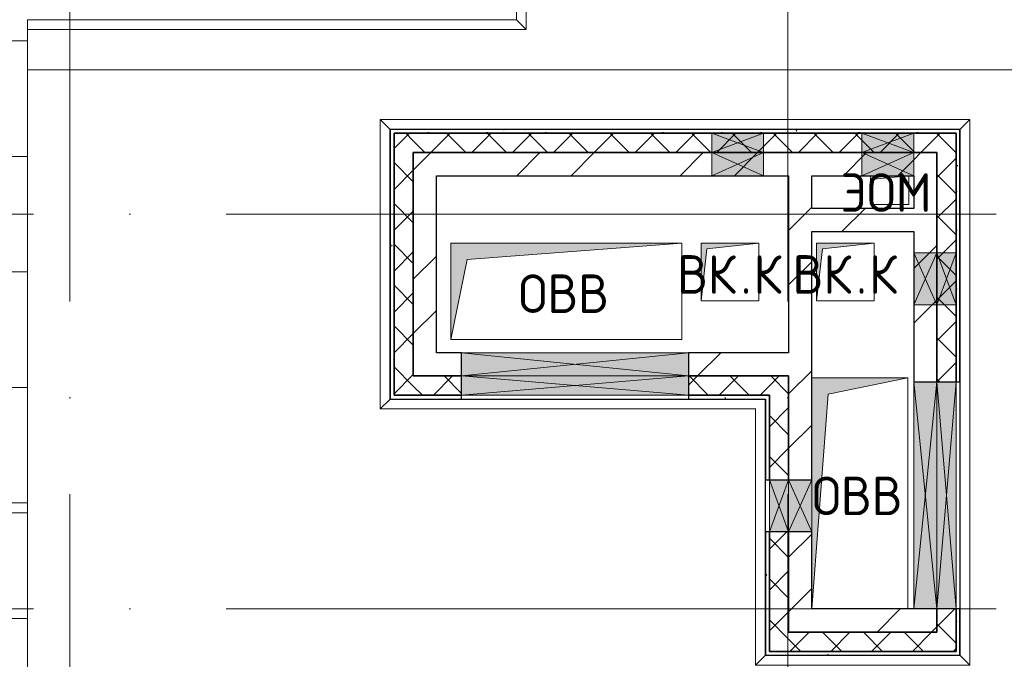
# Model space of a CAD drawing. Header units: millimetres. Extents: x -30540 to 143646, y -11730 to 123410.
# Tile 91 of 114: x 75095 to 80211, y 81389 to 84710. Entities that reach past the tile are written whole.
import ezdxf

# ---------------------------------------------------------------- set-up
doc = ezdxf.new("R2010")
doc.units = ezdxf.units.MM
doc.linetypes.add('ADSK_Линия сетки', pattern=[5000, 4000, -500, 0, -500])
for name, color, linetype, lineweight in [('A-____-NOTE-TEXT', 7, 'Continuous', 18), ('A-GENM-____-OTLN', 7, 'Continuous', 18), ('A-GLAZ-____-MCUT', 7, 'Continuous', 9), ('A-GLAZ-____-OTLN', 7, 'Continuous', 18), ('A-ROOF-____-OTLN', 7, 'Continuous', 18), ('A-ROOF-____-PATT', 7, 'Continuous', 18), ('A-WALL-____-MCUT', 7, 'Continuous', 40), ('A-WALL-____-OTLN', 7, 'Continuous', 18), ('A-WALL-____-PATT', 7, 'Continuous', 40), ('M-EQPM-____-OTLN', 7, 'Continuous', 18), ('S-GRID-____-OTLN', 7, 'Continuous', 9)]:
    doc.layers.add(name, color=color, linetype=linetype, lineweight=lineweight)
doc.styles.add('GOST Common', font='GOST_Common.ttf', dxfattribs={"height": 200})
pattern_1 = [(45, (0, 0), (-424.264, 424.264), []), (45, (0, 282.8), (-424.264, 424.264), [])]
pattern_2 = [(45, (0, 0), (-106.06602, 106.06602), []), (135, (0, 0), (-106.06602, -106.06602), [])]
pattern_3 = [(0, (0, 0), (0, 600), []), (90, (0, 0), (-600, 4e-14), [])]
pattern_4 = [(0, (0, 0), (406.4, 101.6), [6.706, -298.094, 6.706, -298.094, -1625.6]), (0, (0, 0), (406.4, 101.6), [-609.6, 6.706, -602.894, 6.706, -298.094, -711.2]), (0, (0, 0), (406.4, 101.6), [-1524, 6.706, -196.494, 6.706, -501.294]), (120, (152.4, 50.8), (-291.18818, 301.15272), [6.706, -298.094, 6.706, -298.094, -1625.6]), (120, (152.4, 50.8), (-291.18818, 301.15272), [-609.6, 6.706, -602.894, 6.706, -298.094, -711.2]), (120, (152.4, 50.8), (-291.18818, 301.15272), [-1524, 6.706, -196.494, 6.706, -501.294]), (240, (203.2, 254), (-115.21182, -402.75272), [6.706, -298.094, 6.706, -298.094, -1625.6]), (240, (203.2, 254), (-115.21182, -402.75272), [-609.6, 6.706, -602.894, 6.706, -298.094, -711.2]), (240, (203.2, 254), (-115.21182, -402.75272), [-1524, 6.706, -196.494, 6.706, -501.294])]

# ---------------------------------------------------------------- blocks, each defined once
blk = doc.blocks.new('АР_Отверстие прямоугольное - ВК-6798764-Кровля')
at = {"layer": 'A-GLAZ-____-OTLN', "lineweight": 13, "true_color": 0xf9f9f9}
blk.add_hatch(color=7, dxfattribs=at).paths.add_polyline_path([(-465, -60), (715, -60), (715, 60), (-465, 60)])
at = {"layer": 'A-GLAZ-____-MCUT', "color": 254, "lineweight": 15, "true_color": 0xcccccc}
for p, q in [((-465, 60), (-465, -60)), ((715, 60), (715, -60))]:
    blk.add_line(p, q, dxfattribs=at)
at = {"layer": 'A-GLAZ-____-OTLN', "color": 254, "lineweight": 5, "true_color": 0xcccccc}
for p, q in [((715, 60), (-465, -60)), ((-465, 60), (715, -60))]:
    blk.add_line(p, q, dxfattribs=at)
at = {"layer": 'A-GLAZ-____-OTLN', "color": 254, "lineweight": 13, "true_color": 0xcccccc}
for p, q in [((715, 60), (-465, 60)), ((-465, 60), (-465, -60)), ((715, -60), (715, 60)), ((-465, -60), (715, -60))]:
    blk.add_line(p, q, dxfattribs=at)
blk = doc.blocks.new('АР_Отверстие прямоугольное - ВК-6774350-Кровля')
at = {"layer": 'A-GLAZ-____-OTLN', "lineweight": 13, "true_color": 0xf9f9f9}
blk.add_hatch(color=7, dxfattribs=at).paths.add_polyline_path([(-10, -60), (260, -60), (260, 60), (-10, 60)])
at = {"layer": 'A-GLAZ-____-MCUT', "color": 254, "lineweight": 15, "true_color": 0xcccccc}
for p, q in [((-10, 60), (-10, -60)), ((260, 60), (260, -60))]:
    blk.add_line(p, q, dxfattribs=at)
at = {"layer": 'A-GLAZ-____-OTLN', "color": 254, "lineweight": 5, "true_color": 0xcccccc}
for p, q in [((260, 60), (-10, -60)), ((-10, 60), (260, -60))]:
    blk.add_line(p, q, dxfattribs=at)
at = {"layer": 'A-GLAZ-____-OTLN', "color": 254, "lineweight": 13, "true_color": 0xcccccc}
for p, q in [((260, 60), (-10, 60)), ((-10, 60), (-10, -60)), ((260, -60), (260, 60)), ((-10, -60), (260, -60))]:
    blk.add_line(p, q, dxfattribs=at)
blk = doc.blocks.new('АР_Отверстие прямоугольное - ВК-6798965-Кровля')
at = {"layer": 'A-GLAZ-____-OTLN', "lineweight": 13, "true_color": 0xf9f9f9}
blk.add_hatch(color=7, dxfattribs=at).paths.add_polyline_path([(715, -50), (715, 50), (-465, 50), (-465, -50), (170.6, -50)])
at = {"layer": 'A-GLAZ-____-MCUT', "color": 254, "lineweight": 15, "true_color": 0xcccccc}
for p, q in [((-465, 50), (-465, -50)), ((715, 50), (715, -50))]:
    blk.add_line(p, q, dxfattribs=at)
at = {"layer": 'A-GLAZ-____-OTLN', "color": 254, "lineweight": 5, "true_color": 0xcccccc}
for p, q in [((715, 50), (-465, -50)), ((-465, 50), (715, -50))]:
    blk.add_line(p, q, dxfattribs=at)
at = {"layer": 'A-GLAZ-____-OTLN', "color": 254, "lineweight": 13, "true_color": 0xcccccc}
for p, q in [((715, 50), (-465, 50)), ((-465, 50), (-465, -50)), ((715, -50), (715, 50)), ((-465, -50), (715, -50))]:
    blk.add_line(p, q, dxfattribs=at)
blk = doc.blocks.new('АР_Отверстие прямоугольное - ВК-6777139-Кровля')
at = {"layer": 'A-GLAZ-____-OTLN', "lineweight": 13, "true_color": 0xf9f9f9}
blk.add_hatch(color=7, dxfattribs=at).paths.add_polyline_path([(260, 50), (-10, 50), (-10, -50), (260, -50)])
at = {"layer": 'A-GLAZ-____-MCUT', "color": 254, "lineweight": 15, "true_color": 0xcccccc}
for p, q in [((-10, 50), (-10, -50)), ((260, 50), (260, -50))]:
    blk.add_line(p, q, dxfattribs=at)
at = {"layer": 'A-GLAZ-____-OTLN', "color": 254, "lineweight": 5, "true_color": 0xcccccc}
for p, q in [((260, 50), (-10, -50)), ((-10, 50), (260, -50))]:
    blk.add_line(p, q, dxfattribs=at)
at = {"layer": 'A-GLAZ-____-OTLN', "color": 254, "lineweight": 13, "true_color": 0xcccccc}
for p, q in [((260, 50), (-10, 50)), ((-10, 50), (-10, -50)), ((260, -50), (260, 50)), ((-10, -50), (260, -50))]:
    blk.add_line(p, q, dxfattribs=at)
blk = doc.blocks.new('АР_Отверстие прямоугольное - ВК-7933436-Кровля')
at = {"layer": 'A-GLAZ-____-OTLN', "lineweight": 13, "true_color": 0xf9f9f9}
blk.add_hatch(color=7, dxfattribs=at).paths.add_polyline_path([(-10, -60), (260, -60), (260, 60), (-10, 60)])
at = {"layer": 'A-GLAZ-____-MCUT', "color": 254, "lineweight": 15, "true_color": 0xcccccc}
for p, q in [((-10, 60), (-10, -60)), ((260, 60), (260, -60))]:
    blk.add_line(p, q, dxfattribs=at)
at = {"layer": 'A-GLAZ-____-OTLN', "color": 254, "lineweight": 5, "true_color": 0xcccccc}
for p, q in [((260, 60), (-10, -60)), ((-10, 60), (260, -60))]:
    blk.add_line(p, q, dxfattribs=at)
at = {"layer": 'A-GLAZ-____-OTLN', "color": 254, "lineweight": 13, "true_color": 0xcccccc}
for p, q in [((260, 60), (-10, 60)), ((-10, 60), (-10, -60)), ((260, -60), (260, 60)), ((-10, -60), (260, -60))]:
    blk.add_line(p, q, dxfattribs=at)
blk = doc.blocks.new('АР_Отверстие прямоугольное - ВК-7933574-Кровля')
at = {"layer": 'A-GLAZ-____-OTLN', "lineweight": 13, "true_color": 0xf9f9f9}
blk.add_hatch(color=7, dxfattribs=at).paths.add_polyline_path([(260, 50), (-10, 50), (-10, -50), (260, -50)])
at = {"layer": 'A-GLAZ-____-MCUT', "color": 254, "lineweight": 15, "true_color": 0xcccccc}
for p, q in [((-10, 50), (-10, -50)), ((260, 50), (260, -50))]:
    blk.add_line(p, q, dxfattribs=at)
at = {"layer": 'A-GLAZ-____-OTLN', "color": 254, "lineweight": 5, "true_color": 0xcccccc}
for p, q in [((260, 50), (-10, -50)), ((-10, 50), (260, -50))]:
    blk.add_line(p, q, dxfattribs=at)
at = {"layer": 'A-GLAZ-____-OTLN', "color": 254, "lineweight": 13, "true_color": 0xcccccc}
for p, q in [((260, 50), (-10, 50)), ((-10, 50), (-10, -50)), ((260, -50), (260, 50)), ((-10, -50), (260, -50))]:
    blk.add_line(p, q, dxfattribs=at)
blk = doc.blocks.new('АР_Отверстие прямоугольное - ЭОМ-7437771-Кровля')
at = {"layer": 'A-GLAZ-____-OTLN', "lineweight": 13, "true_color": 0xf9f9f9}
blk.add_hatch(color=7, dxfattribs=at).paths.add_polyline_path([(15, 60), (-10, 60), (-10, -60), (260, -60), (260, 60), (197.5, 60)])
at = {"layer": 'A-GLAZ-____-MCUT', "color": 254, "lineweight": 15, "true_color": 0xcccccc}
for p, q in [((-10, 60), (-10, -60)), ((260, 60), (260, -60))]:
    blk.add_line(p, q, dxfattribs=at)
at = {"layer": 'A-GLAZ-____-OTLN', "color": 254, "lineweight": 5, "true_color": 0xcccccc}
for p, q in [((260, 60), (-10, -60)), ((-10, 60), (260, -60))]:
    blk.add_line(p, q, dxfattribs=at)
at = {"layer": 'A-GLAZ-____-OTLN', "color": 254, "lineweight": 13, "true_color": 0xcccccc}
for p, q in [((260, 60), (-10, 60)), ((-10, 60), (-10, -60)), ((260, -60), (260, 60)), ((-10, -60), (260, -60))]:
    blk.add_line(p, q, dxfattribs=at)
blk = doc.blocks.new('АР_Отверстие прямоугольное - ЭОМ-7437680-Кровля')
at = {"layer": 'A-GLAZ-____-OTLN', "lineweight": 13, "true_color": 0xf9f9f9}
blk.add_hatch(color=7, dxfattribs=at).paths.add_polyline_path([(260, 50), (-10, 50), (-10, -50), (260, -50)])
at = {"layer": 'A-GLAZ-____-MCUT', "color": 254, "lineweight": 15, "true_color": 0xcccccc}
for p, q in [((-10, 50), (-10, -50)), ((260, 50), (260, -50))]:
    blk.add_line(p, q, dxfattribs=at)
at = {"layer": 'A-GLAZ-____-OTLN', "color": 254, "lineweight": 5, "true_color": 0xcccccc}
for p, q in [((260, 50), (-10, -50)), ((-10, 50), (260, -50))]:
    blk.add_line(p, q, dxfattribs=at)
at = {"layer": 'A-GLAZ-____-OTLN', "color": 254, "lineweight": 13, "true_color": 0xcccccc}
for p, q in [((260, 50), (-10, 50)), ((-10, 50), (-10, -50)), ((260, -50), (260, 50)), ((-10, -50), (260, -50))]:
    blk.add_line(p, q, dxfattribs=at)
blk = doc.blocks.new('_GM_Dt-St-D_Фартук гнутый из оцинкованной стали_Пристенный_Тип 1__c-верхняя кромка с отгибом_ - ФС-1_3_50х70У100-1_5_t__RAL7016-7873529-Кровля')
at = {"layer": 'A-GENM-____-OTLN', "color": 254, "lineweight": 13, "true_color": 0xcccccc}
for p, q in [((0, 0), (1951.5, 0)), ((50, 50), (2001.5, 50)), ((2001.5, 50), (1951.5, 0)), ((1951.5, -1.5), (1951.5, 0))]:
    blk.add_line(p, q, dxfattribs=at)
blk = doc.blocks.new('_GM_Dt-St-D_Фартук гнутый из оцинкованной стали_Пристенный_Тип 1__c-верхняя кромка с отгибом_ - ФС-1_3_50х70У100-1_5_t__RAL7016-7562068-Кровля')
at = {"layer": 'A-GENM-____-OTLN', "color": 254, "lineweight": 13, "true_color": 0xcccccc}
for p, q in [((50, 1.5), (50, 0)), ((3013, 0), (50, 0)), ((3013, 0), (3013, 1.5)), ((3013, 0), (3063, -50)), ((0, -50), (50, 0)), ((3063, -50), (0, -50))]:
    blk.add_line(p, q, dxfattribs=at)
blk = doc.blocks.new('_GM_Dt-St-D_Фартук гнутый из оцинкованной стали_Пристенный_Тип 1__c-верхняя кромка с отгибом_ - ФС-1_3_50х70У100-1_5_t__RAL7016-7555905-Кровля')
at = {"layer": 'A-GENM-____-OTLN', "color": 254, "lineweight": 13, "true_color": 0xcccccc}
for p, q in [((50, 1.5), (50, 0)), ((1453, 0), (50, 0)), ((1453, 0), (1453, 1.5)), ((1453, 0), (1503, -50)), ((0, -50), (50, 0)), ((1503, -50), (0, -50))]:
    blk.add_line(p, q, dxfattribs=at)
blk = doc.blocks.new('_GM_Dt-St-D_Фартук гнутый из оцинкованной стали_Пристенный_Тип 1__c-верхняя кромка с отгибом_ - ФС-1_3_50х70У100-1_5_t__RAL7016-7873531-Кровля')
at = {"layer": 'A-GENM-____-OTLN', "color": 254, "lineweight": 13, "true_color": 0xcccccc}
for p, q in [((0, 50), (2833, 50)), ((50, 0), (0, 50)), ((50, 0), (2783, 0)), ((50, 0), (50, -1.5)), ((2833, 50), (2783, 0)), ((2783, -1.5), (2783, 0))]:
    blk.add_line(p, q, dxfattribs=at)
blk = doc.blocks.new('_GM_Dt-St-D_Фартук гнутый из оцинкованной стали_Пристенный_Тип 1__c-верхняя кромка с отгибом_ - ФС-1_3_50х70У100-1_5_t__RAL7016-7548135-Кровля')
at = {"layer": 'A-GENM-____-OTLN', "color": 254, "lineweight": 13, "true_color": 0xcccccc}
for p, q in [((0, 50), (1113, 50)), ((50, 0), (0, 50)), ((50, 0), (1063, 0)), ((50, 0), (50, -1.5)), ((1113, 50), (1063, 0)), ((1063, -1.5), (1063, 0))]:
    blk.add_line(p, q, dxfattribs=at)
blk = doc.blocks.new('_GM_Dt-St-D_Фартук гнутый из оцинкованной стали_Пристенный_Тип 1__c-верхняя кромка с отгибом_ - ФС-1_3_50х70У100-1_5_t__RAL7016-7873530-Кровля')
at = {"layer": 'A-GENM-____-OTLN', "color": 254, "lineweight": 13, "true_color": 0xcccccc}
for p, q in [((1331.5, 0), (0, 0)), ((1331.5, 0), (1331.5, 1.5)), ((1381.5, -50), (50, -50)), ((1331.5, 0), (1381.5, -50))]:
    blk.add_line(p, q, dxfattribs=at)
blk = doc.blocks.new('_GM_Dt-St-D_Фартук гнутый из оцинкованной стали_Пристенный_Тип 1__c-верхняя кромка с отгибом_ - ФС-1_3_50х70У100-1_5_t__RAL7016-7687338-Кровля')
at = {"layer": 'A-GENM-____-OTLN', "color": 254, "lineweight": 13, "true_color": 0xcccccc}
for p, q in [((0, 50), (3593, 50)), ((50, 0), (0, 50)), ((50, 0), (3543, 0)), ((50, 0), (50, -1.5)), ((3593, 50), (3543, 0)), ((3543, -1.5), (3543, 0)), ((1081.5, -1.5), (3171.5, -1.5))]:
    blk.add_line(p, q, dxfattribs=at)
blk = doc.blocks.new('_GM_Dt-St-D_Фартук гнутый из оцинкованной стали_Пристенный_Тип 1__c-верхняя кромка с отгибом_ - ФС-1_3_50х70У100-1_5_t__RAL7016-7979912-Кровля')
at = {"layer": 'A-GENM-____-OTLN', "color": 254, "lineweight": 13, "true_color": 0xcccccc}
for p, q in [((0, 50), (2591.5, 50)), ((50, 0), (0, 50)), ((50, 0), (2591.5, 0)), ((50, 0), (50, -1.5)), ((2591.5, 50), (2591.5, 0)), ((2591.5, -1.5), (2591.5, 0))]:
    blk.add_line(p, q, dxfattribs=at)
blk = doc.blocks.new('АР_Канал вертикальный прямоугольный - ВК_К-7427197-Кровля')
at = {"layer": 'M-EQPM-____-OTLN', "lineweight": 13, "true_color": 0xe2e2e2}
blk.add_hatch(color=254, dxfattribs=at).paths.add_polyline_path([(-150, -150), (-120, 120), (150, 150), (-150, 150)])
at = {"layer": 'M-EQPM-____-OTLN', "color": 253, "lineweight": 13, "true_color": 0xaaaaaa}
for p, q in [((150, 150), (-150, 150)), ((-150, 150), (-150, -150)), ((150, 150), (-150, 150)), ((-150, 150), (-150, -150)), ((-150, -150), (-150, 150)), ((-150, 150), (150, 150)), ((-150, -150), (-120, 120)), ((-150, -150), (-120, 120)), ((-120, 120), (150, 150)), ((-120, 120), (150, 150)), ((150, -150), (150, 150)), ((150, 150), (150, -150)), ((-150, -150), (150, -150)), ((150, -150), (-150, -150))]:
    blk.add_line(p, q, dxfattribs=at)
blk = doc.blocks.new('АР_Канал вертикальный прямоугольный - ОВВ-7378004-Кровля')
at = {"layer": 'M-EQPM-____-OTLN', "lineweight": 13, "true_color": 0xe2e2e2}
blk.add_hatch(color=254, dxfattribs=at).paths.add_polyline_path([(-250, -600), (-165, 515), (250, 600), (-250, 600), (-250, 64.9)])
at = {"layer": 'M-EQPM-____-OTLN', "color": 253, "lineweight": 13, "true_color": 0xaaaaaa}
for p, q in [((250, 600), (-250, 600)), ((-250, 600), (-250, -600)), ((250, 600), (-250, 600)), ((-250, 600), (-250, -600)), ((-250, -600), (-250, 600)), ((-250, 600), (250, 600)), ((-165, 515), (250, 600)), ((-165, 515), (250, 600)), ((250, -600), (250, 600)), ((250, 600), (250, -600)), ((-250, -600), (-165, 515)), ((-250, -600), (-165, 515)), ((-250, -600), (250, -600)), ((250, -600), (-250, -600))]:
    blk.add_line(p, q, dxfattribs=at)
blk = doc.blocks.new('АР_Канал вертикальный прямоугольный - ОВВ-7378003-Кровля')
at = {"layer": 'M-EQPM-____-OTLN', "lineweight": 13, "true_color": 0xe2e2e2}
blk.add_hatch(color=254, dxfattribs=at).paths.add_polyline_path([(-600, -250), (-515, 165), (600, 250), (-600, 250), (-600, 83.4)])
at = {"layer": 'M-EQPM-____-OTLN', "color": 253, "lineweight": 13, "true_color": 0xaaaaaa}
for p, q in [((600, 250), (-600, 250)), ((-600, 250), (-600, -250)), ((600, 250), (-600, 250)), ((-600, 250), (-600, -250)), ((-600, -250), (-600, 250)), ((-600, 250), (600, 250)), ((-515, 165), (600, 250)), ((-515, 165), (600, 250)), ((600, -250), (600, 250)), ((600, 250), (600, -250)), ((-600, -250), (-515, 165)), ((-600, -250), (-515, 165)), ((-600, -250), (600, -250)), ((600, -250), (-600, -250))]:
    blk.add_line(p, q, dxfattribs=at)
blk = doc.blocks.new('АР_Канал вертикальный прямоугольный - ЭОМ-7372259-Кровля')
at = {"layer": 'M-EQPM-____-OTLN', "lineweight": 13, "true_color": 0xe2e2e2}
blk.add_hatch(color=254, dxfattribs=at).paths.add_polyline_path([(-100, -75), (-82.5, 57.5), (100, 75), (-100, 75), (-100, -64.5)])
at = {"layer": 'M-EQPM-____-OTLN', "color": 253, "lineweight": 13, "true_color": 0xaaaaaa}
for p, q in [((100, 75), (-100, 75)), ((-100, 75), (-100, -75)), ((100, 75), (-100, 75)), ((-100, 75), (-100, -75)), ((-100, -75), (-100, 75)), ((-100, 75), (100, 75)), ((-100, -75), (-82.5, 57.5)), ((-100, -75), (-82.5, 57.5)), ((-82.5, 57.5), (100, 75)), ((-82.5, 57.5), (100, 75)), ((100, -75), (100, 75)), ((100, 75), (100, -75)), ((-100, -75), (100, -75)), ((100, -75), (-100, -75))]:
    blk.add_line(p, q, dxfattribs=at)
blk = doc.blocks.new('Наметкина 10_РД_АР_К3_отсоединено_rvt-1-Кровля')
at = {"layer": 'A-ROOF-____-PATT', "lineweight": 5, "true_color": 0xe4e4e4}
h = blk.add_hatch(dxfattribs=at)
h.set_pattern_fill('FP_14', color=254, style=0, pattern_type=2)
h.set_pattern_definition(pattern_3)
h.paths.add_polyline_path([(85101.5, 76250), (85101.5, 85261), (88675.3, 85261), (88675.3, 89725), (95725.3, 89725), (95725.3, 86171.5), (95751.8, 86171.5), (95751.8, 81328.5), (95725.3, 81328.5), (95725.3, 81020), (93155.3, 81020), (93155.3, 77690), (94055.3, 77690), (94055.3, 80120), (96625.3, 80120), (96625.3, 85950), (99800.3, 85950), (99800.3, 88410), (103091.7, 88410), (103091.7, 81075), (102046.4, 81075), (102045.3, 81075), (100100.3, 81075), (100100.3, 80175), (108900.3, 80175), (108900.3, 81422), (113980.3, 81422), (113980.3, 78900), (125861.4, 78900), (125861.4, 89310), (109999.3, 89310), (109999.3, 92647.9), (103091.7, 92647.9), (103091.7, 89310), (96676.3, 89310), (96676.3, 90625), (75676.8, 90625), (75676.8, 89725), (87775.3, 89725), (87775.3, 86161), (84201.5, 86161), (84201.5, 81350), (82201.5, 81350), (82201.5, 80390), (75135.3, 80390), (75135.3, 82150), (66605.3, 82150), (66605.3, 85800), (69728.8, 85800), (69728.8, 86800), (65705.3, 86800), (65705.3, 85850), (65735.3, 85850), (65705.3, 85846.7), (65705.3, 83050), (65735.3, 83050), (65705.3, 83046.7), (65705.3, 81250), (73695.3, 81250), (73695.3, 79490), (82201.5, 79490), (82201.5, 78250), (84331.5, 78250), (84331.5, 76250), (84989.6, 76250)])
h.paths.add_polyline_path([(114880.3, 79800), (114880.3, 82322), (108000.3, 82322), (108000.3, 81075), (104005.3, 81075), (104005.3, 91747.9), (109099.3, 91747.9), (109099.3, 85625.1), (114880.3, 85625.1), (114880.3, 88410), (124961.4, 88410), (124961.4, 85826.5), (125006.8, 85826.5), (125006.8, 83673.5), (124961.4, 83673.5), (124961.4, 79800), (117687.1, 79800)])
h.paths.add_polyline_path([(97705.3, 86000), (97705.3, 86300), (98005.3, 86300), (97735.3, 86270)])
h.paths.add_polyline_path([(113980.3, 86525.1), (109999.3, 86525.1), (109999.3, 88410), (113980.3, 88410), (113980.3, 87374.7)])
h = blk.add_hatch(dxfattribs=at)
h.set_pattern_fill('FP_14', color=254, style=0, pattern_type=2)
h.set_pattern_definition(pattern_3)
h.paths.add_polyline_path([(75135.3, 82150), (75135.3, 85300), (73825.3, 85300), (73825.3, 82150)])
at = {"layer": 'A-WALL-____-PATT', "lineweight": 5, "true_color": 0xcccccc}
h = blk.add_hatch(dxfattribs=at)
h.set_pattern_fill('FP_16', color=254, style=0, pattern_type=2)
h.set_pattern_definition(pattern_4)
h.paths.add_polyline_path([(79980.3, 84120), (79980.3, 84140), (77020.3, 84140), (77020.3, 84120), (79960.3, 84120)])
h = blk.add_hatch(dxfattribs=at)
h.set_pattern_fill('FP_16', color=254, style=0, pattern_type=2)
h.set_pattern_definition(pattern_4)
h.paths.add_polyline_path([(77040.3, 82760), (77040.3, 84120), (77020.3, 84120), (77020.3, 82760)])
h = blk.add_hatch(dxfattribs=at)
h.set_pattern_fill('FP_13', color=254, style=0, pattern_type=2)
h.set_pattern_definition(pattern_2)
h.paths.add_polyline_path([(77040.3, 82760), (77140.3, 82760), (77140.3, 84120), (77040.3, 84120), (77040.3, 83037.7)])
h = blk.add_hatch(dxfattribs=at)
h.set_pattern_fill('FP_13', color=254, style=0, pattern_type=2)
h.set_pattern_definition(pattern_2)
h.paths.add_polyline_path([(79960.3, 84020), (79960.3, 84120), (77140.3, 84120), (77140.3, 84020), (79880.6, 84020)])
h = blk.add_hatch(dxfattribs=at)
h.set_pattern_fill('FP_16', color=254, style=0, pattern_type=2)
h.set_pattern_definition(pattern_4)
h.paths.add_polyline_path([(79960.3, 81410), (79980.3, 81410), (79980.3, 81650), (79960.3, 81650), (79960.3, 81430)])
h.paths.add_polyline_path([(79980.3, 82830), (79980.3, 84120), (79960.3, 84120), (79960.3, 82830)])
h = blk.add_hatch(dxfattribs=at)
h.set_pattern_fill('FP_12', color=254, style=0, pattern_type=2)
h.set_pattern_definition(pattern_1)
h.paths.add_polyline_path([(77140.3, 82980), (77260.3, 82980), (77260.3, 84020), (77140.3, 84020), (77140.3, 83037.7)])
h = blk.add_hatch(dxfattribs=at)
h.set_pattern_fill('FP_12', color=254, style=0, pattern_type=2)
h.set_pattern_definition(pattern_1)
h.paths.add_polyline_path([(79715.3, 83900), (79740.3, 83900), (79740.3, 84020), (77260.3, 84020), (77260.3, 83900), (79532.8, 83900)])
h = blk.add_hatch(dxfattribs=at)
h.set_pattern_fill('FP_12', color=254, style=0, pattern_type=2)
h.set_pattern_definition(pattern_1)
h.paths.add_polyline_path([(79740.3, 82830), (79860.3, 82830), (79860.3, 84020), (79740.3, 84020), (79740.3, 83037.7)])
h = blk.add_hatch(dxfattribs=at)
h.set_pattern_fill('FP_13', color=254, style=0, pattern_type=2)
h.set_pattern_definition(pattern_2)
h.paths.add_polyline_path([(79960.3, 81530), (79960.3, 81650), (79860.3, 81650), (79860.3, 81530)])
h.paths.add_polyline_path([(79880.6, 82830), (79960.3, 82830), (79960.3, 84020), (79860.3, 84020), (79860.3, 82830)])
h = blk.add_hatch(dxfattribs=at)
h.set_pattern_fill('FP_12', color=254, style=0, pattern_type=2)
h.set_pattern_definition(pattern_1)
h.paths.add_polyline_path([(79210.3, 81650), (79210.3, 82050), (79090.3, 82050), (79090.3, 81650)])
h.paths.add_polyline_path([(79090.3, 82320), (79210.3, 82320), (79210.3, 83900), (79090.3, 83900), (79090.3, 82765)])
h = blk.add_hatch(dxfattribs=at)
h.set_pattern_fill('FP_12', color=254, style=0, pattern_type=2)
h.set_pattern_definition(pattern_1)
h.paths.add_polyline_path([(79740.3, 83610), (79740.3, 83730), (79210.3, 83730), (79210.3, 83610)])
h = blk.add_hatch(dxfattribs=at)
h.set_pattern_fill('FP_12', color=254, style=0, pattern_type=2)
h.set_pattern_definition(pattern_1)
h.paths.add_polyline_path([(79090.3, 82860), (79090.3, 82980), (78570.3, 82980), (78570.3, 82860), (78858.8, 82860)])
h.paths.add_polyline_path([(77140.3, 82860), (77390.3, 82860), (77390.3, 82980), (77140.3, 82980)])
h = blk.add_hatch(dxfattribs=at)
h.set_pattern_fill('FP_13', color=254, style=0, pattern_type=2)
h.set_pattern_definition(pattern_2)
h.paths.add_polyline_path([(78858.8, 82760), (78990.3, 82760), (78990.3, 82860), (78570.3, 82860), (78570.3, 82760)])
h.paths.add_polyline_path([(77140.3, 82760), (77390.3, 82760), (77390.3, 82860), (77140.3, 82860)])
h = blk.add_hatch(dxfattribs=at)
h.set_pattern_fill('FP_13', color=254, style=0, pattern_type=2)
h.set_pattern_definition(pattern_2)
h.paths.add_polyline_path([(78990.3, 81430), (79090.3, 81430), (79090.3, 82050), (78990.3, 82050), (78990.3, 81592.1)])
h.paths.add_polyline_path([(79090.3, 82320), (79090.3, 82860), (78990.3, 82860), (78990.3, 82320)])
h = blk.add_hatch(dxfattribs=at)
h.set_pattern_fill('FP_16', color=254, style=0, pattern_type=2)
h.set_pattern_definition(pattern_4)
h.paths.add_polyline_path([(78990.3, 82740), (78990.3, 82760), (78570.3, 82760), (78570.3, 82740), (78970.3, 82740)])
h.paths.add_polyline_path([(77390.3, 82740), (77390.3, 82760), (77020.3, 82760), (77020.3, 82740)])
h = blk.add_hatch(dxfattribs=at)
h.set_pattern_fill('FP_16', color=254, style=0, pattern_type=2)
h.set_pattern_definition(pattern_4)
h.paths.add_polyline_path([(78990.3, 81430), (78990.3, 82050), (78970.3, 82050), (78970.3, 81430)])
h.paths.add_polyline_path([(78990.3, 82320), (78990.3, 82740), (78970.3, 82740), (78970.3, 82320)])
h = blk.add_hatch(dxfattribs=at)
h.set_pattern_fill('FP_12', color=254, style=0, pattern_type=2)
h.set_pattern_definition(pattern_1)
h.paths.add_polyline_path([(79860.3, 81530), (79860.3, 81650), (79090.3, 81650), (79090.3, 81530)])
h = blk.add_hatch(dxfattribs=at)
h.set_pattern_fill('FP_13', color=254, style=0, pattern_type=2)
h.set_pattern_definition(pattern_2)
h.paths.add_polyline_path([(79090.3, 81430), (79960.3, 81430), (79960.3, 81530), (79090.3, 81530)])
h = blk.add_hatch(dxfattribs=at)
h.set_pattern_fill('FP_16', color=254, style=0, pattern_type=2)
h.set_pattern_definition(pattern_4)
h.paths.add_polyline_path([(79960.3, 81410), (79960.3, 81430), (78970.3, 81430), (78970.3, 81410)])
at = {"layer": 'A-ROOF-____-OTLN', "color": 254, "lineweight": 13, "true_color": 0xcccccc}
for p, q in [((75135.3, 82150), (75135.3, 84658.5)), ((75135.3, 84450), (83705.3, 84450)), ((75135.3, 82150), (66605.3, 82150)), ((75135.3, 80390), (75135.3, 82150))]:
    blk.add_line(p, q, dxfattribs=at)
at = {"layer": 'A-WALL-____-MCUT', "color": 254, "lineweight": 30, "true_color": 0xcccccc}
for p, q in [((78690.3, 84140), (77020.3, 84140)), ((77020.3, 84140), (77020.3, 84120)), ((77020.3, 84120), (77020.3, 82760)), ((77040.3, 84120), (77040.3, 82760)), ((77140.3, 84120), (77040.3, 84120)), ((77040.3, 84120), (78690.3, 84120)), ((77040.3, 82760), (77040.3, 84120)), ((78690.3, 84120), (77140.3, 84120)), ((78960.3, 84140), (78690.3, 84140)), ((78960.3, 84120), (78690.3, 84120)), ((78690.3, 84120), (78960.3, 84120)), ((79980.3, 84140), (78960.3, 84140)), ((79470.3, 84120), (78960.3, 84120)), ((78960.3, 84120), (79470.3, 84120)), ((79740.3, 84120), (79470.3, 84120)), ((79470.3, 84120), (79740.3, 84120)), ((79960.3, 84120), (79740.3, 84120)), ((79740.3, 84120), (79960.3, 84120)), ((79960.3, 84020), (79960.3, 84120)), ((79960.3, 84120), (79960.3, 83500)), ((79980.3, 84120), (79980.3, 84140)), ((79980.3, 83500), (79980.3, 84120)), ((77140.3, 84020), (77140.3, 82980)), ((77260.3, 84020), (77140.3, 84020)), ((77140.3, 82860), (77140.3, 84020)), ((77140.3, 84020), (78690.3, 84020)), ((78690.3, 84020), (77260.3, 84020)), ((78960.3, 84020), (78690.3, 84020)), ((78690.3, 84020), (78960.3, 84020)), ((79470.3, 84020), (78960.3, 84020)), ((78960.3, 84020), (79470.3, 84020)), ((79740.3, 84020), (79470.3, 84020)), ((79470.3, 84020), (79740.3, 84020)), ((79860.3, 84020), (79740.3, 84020)), ((79740.3, 84020), (79860.3, 84020)), ((79860.3, 84020), (79860.3, 83500)), ((79860.3, 83500), (79860.3, 84020)), ((79960.3, 83500), (79960.3, 84020)), ((77260.3, 82980), (77260.3, 83900)), ((77260.3, 83900), (78690.3, 83900)), ((78690.3, 83900), (78960.3, 83900)), ((78960.3, 83900), (79090.3, 83900)), ((79090.3, 83900), (79090.3, 82980)), ((79210.3, 83730), (79210.3, 83900)), ((79210.3, 83900), (79470.3, 83900)), ((79470.3, 83900), (79740.3, 83900)), ((79740.3, 83900), (79740.3, 83730)), ((79740.3, 83730), (79210.3, 83730)), ((79210.3, 82320), (79210.3, 83610)), ((79210.3, 83610), (79740.3, 83610)), ((79740.3, 83610), (79740.3, 83500)), ((79740.3, 83500), (79740.3, 83230)), ((79860.3, 83500), (79860.3, 83230)), ((79860.3, 83230), (79860.3, 83500)), ((79960.3, 83230), (79960.3, 83500)), ((79960.3, 83500), (79960.3, 83230)), ((79980.3, 83230), (79980.3, 83500)), ((79740.3, 83230), (79740.3, 82830)), ((79860.3, 83230), (79860.3, 82830)), ((79860.3, 82830), (79860.3, 83230)), ((79960.3, 82830), (79960.3, 83230)), ((79960.3, 83230), (79960.3, 82830)), ((79980.3, 82830), (79980.3, 83230)), ((77140.3, 82980), (77140.3, 82860)), ((77390.3, 82980), (77260.3, 82980)), ((77390.3, 82860), (77390.3, 82980)), ((79090.3, 82980), (78570.3, 82980)), ((78570.3, 82980), (78570.3, 82860)), ((77140.3, 82860), (77390.3, 82860)), ((77390.3, 82860), (77140.3, 82860)), ((77390.3, 82760), (77390.3, 82860)), ((78570.3, 82860), (79090.3, 82860)), ((78990.3, 82860), (78570.3, 82860)), ((78570.3, 82860), (78570.3, 82760)), ((79090.3, 82860), (78990.3, 82860)), ((79090.3, 82860), (79090.3, 82320)), ((79090.3, 82320), (79090.3, 82860)), ((79740.3, 82830), (79860.3, 82830)), ((79860.3, 82830), (79960.3, 82830)), ((79960.3, 82830), (79980.3, 82830)), ((77020.3, 82760), (77020.3, 82740)), ((77020.3, 82740), (77390.3, 82740)), ((77040.3, 82760), (77140.3, 82760)), ((77390.3, 82760), (77040.3, 82760)), ((77140.3, 82760), (77390.3, 82760)), ((77390.3, 82740), (77390.3, 82760)), ((78570.3, 82760), (78990.3, 82760)), ((78990.3, 82760), (78570.3, 82760)), ((78570.3, 82760), (78570.3, 82740)), ((78570.3, 82740), (78970.3, 82740)), ((78970.3, 82740), (78970.3, 82320)), ((78990.3, 82760), (78990.3, 82320)), ((78990.3, 82740), (78990.3, 82760)), ((78990.3, 82320), (78990.3, 82740)), ((78970.3, 82320), (78990.3, 82320)), ((78990.3, 82320), (79090.3, 82320)), ((79090.3, 82320), (79210.3, 82320)), ((78990.3, 82050), (78970.3, 82050)), ((78970.3, 82050), (78970.3, 81430)), ((78990.3, 82050), (78990.3, 81430)), ((79090.3, 82050), (78990.3, 82050)), ((78990.3, 81430), (78990.3, 82050)), ((79090.3, 82050), (79090.3, 81650)), ((79210.3, 82050), (79090.3, 82050)), ((79090.3, 81530), (79090.3, 82050)), ((79210.3, 81650), (79210.3, 82050)), ((79090.3, 81650), (79090.3, 81530)), ((79740.3, 81650), (79210.3, 81650)), ((79860.3, 81650), (79740.3, 81650)), ((79860.3, 81530), (79860.3, 81650)), ((79960.3, 81650), (79860.3, 81650)), ((79860.3, 81650), (79860.3, 81530)), ((79960.3, 81530), (79960.3, 81650)), ((79960.3, 81650), (79960.3, 81430)), ((79980.3, 81650), (79960.3, 81650)), ((79980.3, 81410), (79980.3, 81650)), ((79090.3, 81530), (79860.3, 81530)), ((79860.3, 81530), (79090.3, 81530)), ((79960.3, 81430), (79960.3, 81530)), ((78970.3, 81430), (78970.3, 81410)), ((78970.3, 81410), (79960.3, 81410)), ((78990.3, 81430), (79090.3, 81430)), ((79960.3, 81430), (78990.3, 81430)), ((79090.3, 81430), (79960.3, 81430)), ((79960.3, 81410), (79980.3, 81410))]:
    blk.add_line(p, q, dxfattribs=at)
at = {"layer": 'A-WALL-____-OTLN', "color": 254, "lineweight": 13, "true_color": 0xcccccc}
for p, q in [((77390.3, 82980), (78570.3, 82980)), ((77390.3, 82980), (77390.3, 82860)), ((78570.3, 82860), (78570.3, 82980)), ((78570.3, 82860), (77390.3, 82860)), ((77390.3, 82860), (77390.3, 82760)), ((77390.3, 82860), (78570.3, 82860)), ((78570.3, 82760), (78570.3, 82860)), ((79860.3, 82830), (79740.3, 82830)), ((79740.3, 81650), (79740.3, 82830)), ((79960.3, 82830), (79860.3, 82830)), ((79860.3, 81650), (79860.3, 82830)), ((79860.3, 82830), (79860.3, 81650)), ((79960.3, 82830), (79960.3, 81650)), ((79960.3, 81650), (79960.3, 82830)), ((79980.3, 82830), (79960.3, 82830)), ((79980.3, 82830), (79980.3, 81650)), ((78570.3, 82760), (77390.3, 82760)), ((77390.3, 82760), (78570.3, 82760)), ((77390.3, 82740), (77390.3, 82760)), ((78570.3, 82740), (77390.3, 82740)), ((78570.3, 82740), (78570.3, 82760)), ((78990.3, 82320), (78970.3, 82320)), ((78970.3, 82050), (78970.3, 82320)), ((78990.3, 82050), (78990.3, 82320)), ((78990.3, 82320), (78990.3, 82050)), ((79090.3, 82050), (79090.3, 82320)), ((79090.3, 82320), (79090.3, 82050)), ((79210.3, 82320), (79210.3, 82050)), ((78970.3, 82050), (78990.3, 82050)), ((79860.3, 81650), (79740.3, 81650)), ((79860.3, 81650), (79960.3, 81650)), ((79980.3, 81650), (79960.3, 81650))]:
    blk.add_line(p, q, dxfattribs=at)
at = {"layer": 'A-GENM-____-OTLN', "color": 254, "lineweight": 13, "true_color": 0xcccccc}
for name, p, rotation in [('_GM_Dt-St-D_Фартук гнутый из оцинкованной стали_Пристенный_Тип 1__c-верхняя кромка с отгибом_ - ФС-1_3_50х70У100-1_5_t__RAL7016-7687338-Кровля', (77676.8, 88251.5), 270.0000000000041), ('_GM_Dt-St-D_Фартук гнутый из оцинкованной стали_Пристенный_Тип 1__c-верхняя кромка с отгибом_ - ФС-1_3_50х70У100-1_5_t__RAL7016-7979912-Кровля', (77726.8, 84708.5), 180), ('_GM_Dt-St-D_Фартук гнутый из оцинкованной стали_Пристенный_Тип 1__c-верхняя кромка с отгибом_ - ФС-1_3_50х70У100-1_5_t__RAL7016-7562068-Кровля', (80031.8, 84141.5), 180), ('_GM_Dt-St-D_Фартук гнутый из оцинкованной стали_Пристенный_Тип 1__c-верхняя кромка с отгибом_ - ФС-1_3_50х70У100-1_5_t__RAL7016-7555905-Кровля', (77018.8, 84191.5), 269.9999999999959), ('_GM_Dt-St-D_Фартук гнутый из оцинкованной стали_Пристенный_Тип 1__c-верхняя кромка с отгибом_ - ФС-1_3_50х70У100-1_5_t__RAL7016-7873531-Кровля', (79981.8, 84191.5), 270.0000000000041), ('_GM_Dt-St-D_Фартук гнутый из оцинкованной стали_Пристенный_Тип 1__c-верхняя кромка с отгибом_ - ФС-1_3_50х70У100-1_5_t__RAL7016-7873529-Кровля', (78970.3, 82738.5), 180), ('_GM_Dt-St-D_Фартук гнутый из оцинкованной стали_Пристенный_Тип 1__c-верхняя кромка с отгибом_ - ФС-1_3_50х70У100-1_5_t__RAL7016-7873530-Кровля', (78968.8, 82740), 269.9999999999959), ('_GM_Dt-St-D_Фартук гнутый из оцинкованной стали_Пристенный_Тип 1__c-верхняя кромка с отгибом_ - ФС-1_3_50х70У100-1_5_t__RAL7016-7548135-Кровля', (80031.8, 81408.5), 180)]:
    blk.add_blockref(name, p, dxfattribs=dict(at, rotation=rotation))
at = {"layer": 'A-GLAZ-____-OTLN', "color": 254, "lineweight": 13, "true_color": 0xcccccc}
for name, p, rotation in [('АР_Отверстие прямоугольное - ВК-7933574-Кровля', (78950.3, 84070), 180), ('АР_Отверстие прямоугольное - ЭОМ-7437680-Кровля', (79730.3, 84070), 180), ('АР_Отверстие прямоугольное - ВК-7933436-Кровля', (78950.3, 83960), 180), ('АР_Отверстие прямоугольное - ЭОМ-7437771-Кровля', (79730.3, 83960), 180), ('АР_Отверстие прямоугольное - ВК-7933436-Кровля', (79800.3, 83490), 269.9999999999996), ('АР_Отверстие прямоугольное - ВК-7933574-Кровля', (79910.3, 83490), 269.9999999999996), ('АР_Отверстие прямоугольное - ВК-6798965-Кровля', (78105.3, 82810), 180), ('АР_Отверстие прямоугольное - ВК-6798764-Кровля', (79800.3, 82365), 269.9999999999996), ('АР_Отверстие прямоугольное - ВК-6798965-Кровля', (79910.3, 82365), 269.9999999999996), ('АР_Отверстие прямоугольное - ВК-6777139-Кровля', (79040.3, 82310), 269.9999999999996), ('АР_Отверстие прямоугольное - ВК-6774350-Кровля', (79150.3, 82310), 269.9999999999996)]:
    blk.add_blockref(name, p, dxfattribs=dict(at, rotation=rotation))
blk.add_blockref('АР_Отверстие прямоугольное - ВК-6798764-Кровля', (77855.3, 82920), dxfattribs=at)
at = {"layer": 'M-EQPM-____-OTLN', "color": 253, "lineweight": 5, "true_color": 0xaaaaaa}
for name, p in [('АР_Канал вертикальный прямоугольный - ЭОМ-7372259-Кровля', (79615.3, 83825)), ('АР_Канал вертикальный прямоугольный - ОВВ-7378003-Кровля', (77935.3, 83300)), ('АР_Канал вертикальный прямоугольный - ВК_К-7427197-Кровля', (78785.3, 83400)), ('АР_Канал вертикальный прямоугольный - ВК_К-7427197-Кровля', (79385.3, 83400)), ('АР_Канал вертикальный прямоугольный - ОВВ-7378004-Кровля', (79460.3, 82250))]:
    blk.add_blockref(name, p, dxfattribs=at)
at = {"layer": 'A-____-NOTE-TEXT', "color": 253, "lineweight": 5, "true_color": 0xaaaaaa, "char_height": 200, "attachment_point": 1, "style": 'GOST Common'}
for s, insert, width in [('ЭОМ', (79360.1, 83912.2), 625.316), ('ВК', (78510.1, 83487.2), 400.844), ('\\fGOST Common|b0|i0|c204|p34|;К', (78907, 83487.2), 192.405), ('ВК', (79110.1, 83487.2), 400.844), ('\\fGOST Common|b0|i0|c204|p34|;К', (79507, 83487.2), 192.405), ('ОВВ', (77687.1, 83387.2), 609.282), ('\\fGOST Common|b0|i0|c204|p34|;.', (78840.8, 83487.2), 80.169), ('\\fGOST Common|b0|i0|c204|p34|;.', (79440.8, 83487.2), 80.169), ('ОВВ', (79212.1, 82337.2), 609.282)]:
    blk.add_mtext(s, dxfattribs=dict(at, insert=insert, width=width))

msp = doc.modelspace()

# ---------------------------------------------------------------- linework, layer by layer
at = {"layer": 'S-GRID-____-OTLN', "color": 253, "linetype": 'ADSK_Линия сетки', "true_color": 0xaaaaaa}
for p, q in [((75355.3, 53245.6), (75355.3, 100101.1)), ((79085.3, 53245.6), (79085.3, 100101.1)), ((135169, 83700), (62296.8, 83700)), ((135169, 81650), (62296.8, 81650))]:
    msp.add_line(p, q, dxfattribs=at)

# ---------------------------------------------------------------- block references
at = {"lineweight": 5}
msp.add_blockref('Наметкина 10_РД_АР_К3_отсоединено_rvt-1-Кровля', (0, 0), dxfattribs=at)

doc.saveas('drawing.dxf')
